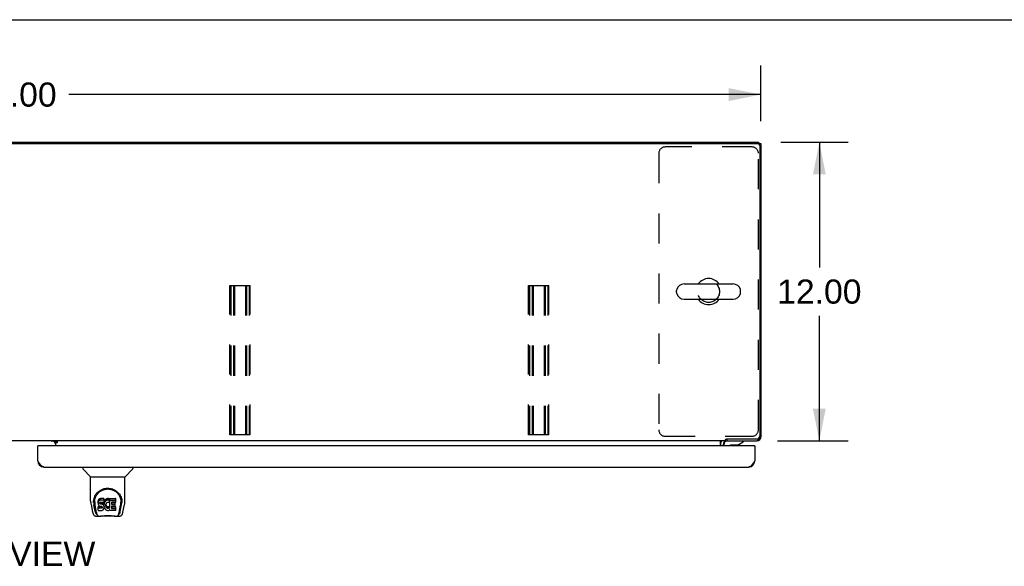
# Model space of a CAD drawing. Header units: inches. Extents: x 0 to 220, y 0 to 142.
# Tile 17 of 21: x 70 to 110, y 120 to 142. Entities that reach past the tile are written whole.
import ezdxf

# ---------------------------------------------------------------- set-up
doc = ezdxf.new("R2010")
doc.units = ezdxf.units.IN
doc.header["$LTSCALE"] = 12.090517
doc.header["$MEASUREMENT"] = 0
doc.linetypes.add('HIDDEN', pattern=[0.2, 0.1, -0.1])
doc.layers.get('0').update_dxf_attribs({"linetype": 'CONTINUOUS'})
for name, color, linetype in [('02___PRT_ALL_AXES', 7, 'CONTINUOUS'), ('DEFAULT_2', 8, 'HIDDEN'), ('DIMENSIONS', 7, 'CONTINUOUS')]:
    doc.layers.add(name, color=color, linetype=linetype)
doc.styles.get("Standard").update_dxf_attribs({"font": 'arial.ttf'})
doc.dimstyles.new('DIMSTYLE_1', dxfattribs={"dimtxt": 0.969828, "dimasz": 1.293103, "dimexe": 0.09, "dimexo": 0.07, "dimgap": 0.0375, "dimtad": 0, "dimtih": 1, "dimtoh": 1, "dimzin": 4, "dimdsep": 46, "dimtxsty": 'Standard', "dimblk": '_FILLED', "dimblk1": '_FILLED', "dimblk2": '_FILLED', "dimcen": 0.09, "dimazin": 1, "dimtfac": 1, "dimtofl": 0, "dimtmove": 0, "dimatfit": 3, "dimldrblk": '_FILLED', "dimfxl": 1, "dimtolj": 1, "dimtzin": 4, "dimarcsym": 0})

# ---------------------------------------------------------------- blocks, each defined once
blk = doc.blocks.new('_FILLED')
at = {"color": 0, "linetype": 'ByBlock'}
blk.add_solid([(0, 0), (-1, 0.2), (-1, -0.2)], dxfattribs=at)
blk = doc.blocks.new('*D14')
at = {"layer": 'DIMENSIONS', "color": 2, "linetype": 'Continuous'}
for p, q in [((40.135, 138.165), (40.135, 140.395)), ((100.135, 138.165), (100.135, 140.395)), ((40.135, 139.231), (67.956, 139.231)), ((100.135, 139.231), (72.315, 139.231))]:
    blk.add_line(p, q, dxfattribs=at)
at = {"layer": 'DIMENSIONS', "color": 2, "linetype": 'Continuous', "xscale": 1.2931034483, "yscale": 1.2931034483, "zscale": 1.2931034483, "rotation": 180}
blk.add_blockref('_FILLED', (40.135, 139.231), dxfattribs=at)
at = {"layer": 'DIMENSIONS', "color": 2, "linetype": 'Continuous', "xscale": 1.2931034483, "yscale": 1.2931034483, "zscale": 1.2931034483}
blk.add_blockref('_FILLED', (100.135, 139.231), dxfattribs=at)
at = {"layer": 'DIMENSIONS', "color": 2, "linetype": 'Continuous', "insert": (70.135, 139.716), "char_height": 0.9698, "width": 3.38899, "attachment_point": 2, "line_spacing_factor": 0.9}
blk.add_mtext('60.00', dxfattribs=at)
blk = doc.blocks.new('*D15')
at = {"layer": 'DIMENSIONS', "color": 2, "linetype": 'Continuous'}
for p, q in [((100.937, 137.312), (103.645, 137.312)), ((102.481, 137.312), (102.481, 132.282)), ((102.481, 125.312), (102.481, 130.342)), ((100.794, 125.312), (103.645, 125.312))]:
    blk.add_line(p, q, dxfattribs=at)
at = {"layer": 'DIMENSIONS', "color": 2, "linetype": 'Continuous', "xscale": 1.2931034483, "yscale": 1.2931034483, "zscale": 1.2931034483}
for p, rotation in [((102.481, 137.312), 90), ((102.481, 125.312), 270)]:
    blk.add_blockref('_FILLED', p, dxfattribs=dict(at, rotation=rotation))
at = {"layer": 'DIMENSIONS', "color": 2, "linetype": 'Continuous', "insert": (102.481, 131.797), "char_height": 0.9698, "width": 3.38899, "attachment_point": 2, "line_spacing_factor": 0.9}
blk.add_mtext('12.00', dxfattribs=at)

msp = doc.modelspace()

# ---------------------------------------------------------------- linework, layer by layer
at = {"color": 7, "linetype": 'Continuous'}
for p, q in [((0, 142.241), (219.828, 142.241)), ((100.031, 137.259), (100.031, 137.312)), ((40.25, 137.26), (100.021, 137.26)), ((100.031, 137.26), (100.135, 137.26)), ((100.087, 137.264), (100.083, 137.26)), ((100.083, 137.198), (100.083, 125.514)), ((97.044, 131.618), (99.019, 131.618)), ((96.744, 131.269), (96.744, 131.356)), ((97.044, 131.006), (99.019, 131.006)), ((99.319, 131.269), (99.319, 131.356)), ((100.122, 125.479), (100.135, 125.479)), ((98.708, 125.312), (41.563, 125.312)), ((71.093, 125.113), (71.073, 125.113)), ((71.71, 125.301), (71.774, 125.237)), ((71.781, 125.312), (71.781, 125.283)), ((71.781, 125.283), (71.849, 125.283)), ((71.781, 125.278), (71.781, 125.113)), ((71.849, 125.232), (71.781, 125.232)), ((71.849, 125.283), (71.849, 125.232)), ((98.51, 125.113), (98.51, 125.283)), ((98.637, 125.155), (98.637, 125.113)), ((98.708, 125.312), (98.708, 125.363)), ((98.753, 125.389), (99.958, 125.389)), ((98.761, 125.389), (98.761, 125.312)), ((99.186, 125.135), (98.913, 125.135)), ((99.186, 125.135), (99.425, 125.273)), ((99.289, 125.183), (99.269, 125.183)), ((99.289, 125.195), (99.289, 125.183)), ((99.425, 125.312), (99.425, 125.273)), ((99.865, 125.113), (99.885, 125.113)), ((99.969, 125.312), (99.969, 125.326)), ((100.087, 125.361), (100.063, 125.385)), ((72.882, 124.259), (72.882, 124.196)), ((74.89, 124.259), (74.89, 124.196)), ((73.191, 123.871), (72.893, 124.169)), ((73.197, 123.865), (74.575, 123.865)), ((73.197, 122.893), (73.197, 123.865)), ((74.575, 122.894), (74.575, 123.865)), ((74.581, 123.871), (74.878, 124.169)), ((73.212, 122.75), (73.277, 122.445)), ((73.322, 122.924), (73.321, 122.861)), ((73.384, 122.473), (73.331, 122.743)), ((73.359, 122.851), (73.359, 122.828)), ((73.368, 122.73), (73.425, 122.437)), ((73.502, 122.897), (73.5, 122.873)), ((73.5, 122.806), (73.5, 122.873)), ((73.502, 122.83), (73.5, 122.806)), ((73.5, 122.806), (73.501, 122.782)), ((73.501, 122.782), (73.504, 122.759)), ((73.507, 122.92), (73.502, 122.897)), ((73.502, 122.83), (73.502, 122.897)), ((73.507, 122.853), (73.502, 122.83)), ((73.502, 122.52), (73.502, 122.662)), ((73.504, 122.759), (73.513, 122.737)), ((73.516, 122.943), (73.507, 122.92)), ((73.507, 122.853), (73.507, 122.92)), ((73.516, 122.876), (73.507, 122.853)), ((73.566, 122.667), (73.507, 122.667)), ((73.507, 122.6), (73.507, 122.667)), ((73.513, 122.737), (73.526, 122.716)), ((73.53, 122.962), (73.516, 122.943)), ((73.516, 122.876), (73.516, 122.943)), ((73.53, 122.895), (73.516, 122.876)), ((73.526, 122.716), (73.542, 122.699)), ((73.538, 122.97), (73.53, 122.962)), ((73.53, 122.895), (73.53, 122.962)), ((73.538, 122.903), (73.53, 122.895)), ((73.548, 122.977), (73.538, 122.97)), ((73.538, 122.903), (73.538, 122.97)), ((73.548, 122.91), (73.538, 122.903)), ((73.542, 122.699), (73.562, 122.686)), ((73.569, 122.986), (73.548, 122.977)), ((73.548, 122.91), (73.548, 122.977)), ((73.569, 122.92), (73.548, 122.91)), ((73.562, 122.686), (73.573, 122.682)), ((73.627, 122.667), (73.566, 122.667)), ((73.566, 122.6), (73.566, 122.667)), ((73.593, 122.994), (73.569, 122.986)), ((73.569, 122.92), (73.569, 122.986)), ((73.593, 122.927), (73.569, 122.92)), ((73.571, 122.81), (73.573, 122.825)), ((73.571, 122.787), (73.571, 122.81)), ((73.571, 122.795), (73.571, 122.81)), ((73.571, 122.787), (73.571, 122.795)), ((73.574, 122.78), (73.571, 122.787)), ((73.573, 122.825), (73.577, 122.831)), ((73.573, 122.682), (73.585, 122.68)), ((73.574, 122.78), (73.574, 122.825)), ((73.578, 122.774), (73.574, 122.78)), ((73.577, 122.831), (73.582, 122.836)), ((73.578, 122.774), (73.578, 122.833)), ((73.584, 122.769), (73.578, 122.774)), ((73.582, 122.836), (73.597, 122.841)), ((73.584, 122.836), (73.584, 122.837)), ((73.599, 122.832), (73.584, 122.836)), ((73.584, 122.769), (73.584, 122.836)), ((73.599, 122.765), (73.584, 122.769)), ((73.585, 122.68), (73.632, 122.679)), ((73.732, 122.994), (73.593, 122.994)), ((73.593, 122.927), (73.593, 122.994)), ((73.732, 122.927), (73.593, 122.927)), ((73.597, 122.841), (73.612, 122.842)), ((73.623, 122.833), (73.599, 122.832)), ((73.599, 122.765), (73.599, 122.832)), ((73.623, 122.766), (73.599, 122.765)), ((73.612, 122.842), (73.725, 122.842)), ((73.647, 122.832), (73.623, 122.833)), ((73.623, 122.766), (73.623, 122.833)), ((73.647, 122.765), (73.623, 122.766)), ((73.642, 122.669), (73.627, 122.667)), ((73.627, 122.601), (73.627, 122.667)), ((73.632, 122.679), (73.64, 122.679)), ((73.64, 122.679), (73.647, 122.676)), ((73.648, 122.672), (73.642, 122.669)), ((73.642, 122.602), (73.642, 122.669)), ((73.67, 122.827), (73.647, 122.832)), ((73.647, 122.765), (73.647, 122.832)), ((73.67, 122.76), (73.647, 122.765)), ((73.647, 122.676), (73.653, 122.672)), ((73.65, 122.674), (73.648, 122.672)), ((73.648, 122.605), (73.648, 122.672)), ((73.653, 122.672), (73.658, 122.666)), ((73.654, 122.61), (73.654, 122.67)), ((73.658, 122.666), (73.664, 122.652)), ((73.681, 122.822), (73.67, 122.827)), ((73.67, 122.76), (73.67, 122.827)), ((73.681, 122.755), (73.67, 122.76)), ((73.691, 122.815), (73.681, 122.822)), ((73.681, 122.755), (73.681, 122.822)), ((73.691, 122.748), (73.681, 122.755)), ((73.708, 122.798), (73.691, 122.815)), ((73.691, 122.748), (73.691, 122.815)), ((73.708, 122.731), (73.691, 122.748)), ((73.721, 122.778), (73.708, 122.798)), ((73.708, 122.731), (73.708, 122.798)), ((73.721, 122.711), (73.708, 122.731)), ((73.731, 122.756), (73.721, 122.778)), ((73.721, 122.711), (73.721, 122.778)), ((73.731, 122.689), (73.721, 122.711)), ((73.725, 122.842), (73.73, 122.842)), ((73.73, 122.842), (73.732, 122.848)), ((73.732, 122.752), (73.731, 122.756)), ((73.731, 122.689), (73.731, 122.756)), ((73.737, 122.666), (73.731, 122.689)), ((73.734, 122.951), (73.732, 122.994)), ((73.732, 122.927), (73.732, 122.994)), ((73.734, 122.884), (73.732, 122.927)), ((73.732, 122.848), (73.733, 122.86)), ((73.737, 122.83), (73.732, 122.785)), ((73.732, 122.719), (73.732, 122.785)), ((73.737, 122.763), (73.732, 122.719)), ((73.732, 122.719), (73.733, 122.696)), ((73.733, 122.86), (73.734, 122.884)), ((73.733, 122.696), (73.736, 122.674)), ((73.734, 122.884), (73.734, 122.951)), ((73.736, 122.674), (73.741, 122.652)), ((73.741, 122.852), (73.737, 122.83)), ((73.737, 122.763), (73.737, 122.83)), ((73.741, 122.785), (73.737, 122.763)), ((73.74, 122.642), (73.737, 122.666)), ((73.747, 122.873), (73.741, 122.852)), ((73.741, 122.785), (73.741, 122.852)), ((73.747, 122.806), (73.741, 122.785)), ((73.755, 122.894), (73.747, 122.873)), ((73.747, 122.806), (73.747, 122.873)), ((73.755, 122.827), (73.747, 122.806)), ((73.766, 122.913), (73.755, 122.894)), ((73.755, 122.827), (73.755, 122.894)), ((73.766, 122.846), (73.755, 122.827)), ((73.779, 122.931), (73.766, 122.913)), ((73.766, 122.846), (73.766, 122.913)), ((73.779, 122.865), (73.766, 122.846)), ((73.794, 122.948), (73.779, 122.931)), ((73.779, 122.865), (73.779, 122.931)), ((73.794, 122.881), (73.779, 122.865)), ((73.81, 122.963), (73.794, 122.948)), ((73.794, 122.881), (73.794, 122.948)), ((73.81, 122.897), (73.794, 122.881)), ((73.802, 122.734), (73.801, 122.707)), ((73.801, 122.707), (73.803, 122.694)), ((73.805, 122.761), (73.802, 122.734)), ((73.803, 122.694), (73.803, 122.734)), ((73.803, 122.694), (73.806, 122.681)), ((73.804, 122.754), (73.806, 122.748)), ((73.809, 122.774), (73.805, 122.761)), ((73.806, 122.748), (73.816, 122.723)), ((73.806, 122.681), (73.806, 122.748)), ((73.806, 122.681), (73.816, 122.657)), ((73.815, 122.786), (73.809, 122.774)), ((73.828, 122.976), (73.81, 122.963)), ((73.81, 122.897), (73.81, 122.963)), ((73.828, 122.91), (73.81, 122.897)), ((73.829, 122.809), (73.815, 122.786)), ((73.816, 122.723), (73.829, 122.7)), ((73.816, 122.657), (73.816, 122.723)), ((73.849, 122.985), (73.828, 122.976)), ((73.828, 122.91), (73.828, 122.976)), ((73.849, 122.918), (73.828, 122.91)), ((73.837, 122.819), (73.829, 122.809)), ((73.829, 122.7), (73.838, 122.69)), ((73.829, 122.633), (73.829, 122.7)), ((73.848, 122.827), (73.837, 122.819)), ((73.838, 122.69), (73.848, 122.681)), ((73.838, 122.623), (73.838, 122.69)), ((73.873, 122.837), (73.848, 122.827)), ((73.848, 122.681), (73.859, 122.674)), ((73.848, 122.614), (73.848, 122.681)), ((73.87, 122.99), (73.849, 122.985)), ((73.849, 122.918), (73.849, 122.985)), ((73.87, 122.923), (73.849, 122.918)), ((73.859, 122.674), (73.872, 122.669)), ((73.859, 122.607), (73.859, 122.674)), ((73.893, 122.992), (73.87, 122.99)), ((73.87, 122.923), (73.87, 122.99)), ((73.893, 122.926), (73.87, 122.923)), ((73.872, 122.669), (73.885, 122.667)), ((73.872, 122.602), (73.872, 122.669)), ((73.886, 122.84), (73.873, 122.837)), ((73.885, 122.667), (73.898, 122.666)), ((73.885, 122.6), (73.885, 122.667)), ((73.899, 122.84), (73.886, 122.84)), ((73.893, 122.992), (73.915, 122.992)), ((73.893, 122.926), (73.893, 122.992)), ((73.915, 122.925), (73.893, 122.926)), ((73.898, 122.666), (73.911, 122.668)), ((73.898, 122.599), (73.898, 122.666)), ((73.912, 122.837), (73.899, 122.84)), ((73.911, 122.668), (73.924, 122.672)), ((73.911, 122.601), (73.911, 122.668)), ((73.925, 122.832), (73.912, 122.837)), ((73.926, 122.99), (73.915, 122.992)), ((73.915, 122.925), (73.915, 122.992)), ((73.926, 122.923), (73.915, 122.925)), ((73.924, 122.672), (73.936, 122.678)), ((73.924, 122.605), (73.924, 122.672)), ((73.937, 122.987), (73.926, 122.99)), ((73.926, 122.923), (73.926, 122.99)), ((73.937, 122.92), (73.926, 122.923)), ((73.957, 122.903), (73.931, 122.835)), ((73.936, 122.678), (73.947, 122.685)), ((73.936, 122.611), (73.936, 122.678)), ((73.955, 122.975), (73.937, 122.987)), ((73.937, 122.92), (73.937, 122.987)), ((73.955, 122.908), (73.937, 122.92)), ((73.947, 122.685), (73.947, 122.618)), ((73.954, 122.684), (73.966, 122.667)), ((73.955, 122.975), (73.955, 122.908)), ((73.957, 122.971), (73.957, 122.908)), ((73.966, 122.992), (74.202, 122.992)), ((73.966, 122.6), (73.966, 122.992)), ((73.966, 122.925), (74.202, 122.925)), ((74.036, 122.837), (74.036, 122.77)), ((74.037, 122.679), (74.037, 122.601)), ((74.202, 122.842), (74.04, 122.842)), ((74.04, 122.832), (74.171, 122.832)), ((74.04, 122.765), (74.171, 122.765)), ((74.171, 122.683), (74.041, 122.683)), ((74.041, 122.663), (74.203, 122.663)), ((74.176, 122.688), (74.176, 122.828)), ((74.207, 122.846), (74.207, 122.987)), ((74.346, 122.437), (74.403, 122.727)), ((74.388, 122.473), (74.44, 122.743)), ((74.403, 122.727), (74.404, 122.731)), ((74.45, 122.924), (74.451, 122.861)), ((74.457, 122.838), (74.457, 122.839)), ((74.495, 122.445), (74.56, 122.75)), ((73.401, 122.29), (73.602, 122.29)), ((73.443, 122.369), (73.436, 122.369)), ((73.442, 122.373), (73.445, 122.363)), ((73.445, 122.363), (73.445, 122.363)), ((73.488, 122.29), (73.482, 122.29)), ((73.488, 122.29), (73.486, 122.29)), ((73.566, 122.6), (73.507, 122.6)), ((73.507, 122.516), (73.651, 122.516)), ((73.627, 122.601), (73.566, 122.6)), ((74.179, 122.278), (73.593, 122.278)), ((73.642, 122.602), (73.627, 122.601)), ((73.648, 122.605), (73.642, 122.602)), ((73.654, 122.61), (73.648, 122.605)), ((73.651, 122.516), (73.663, 122.517)), ((73.663, 122.622), (73.654, 122.61)), ((73.663, 122.622), (73.663, 122.654)), ((73.666, 122.629), (73.663, 122.622)), ((73.663, 122.517), (73.674, 122.521)), ((73.664, 122.652), (73.667, 122.637)), ((73.666, 122.629), (73.666, 122.642)), ((73.667, 122.637), (73.666, 122.629)), ((73.674, 122.521), (73.694, 122.535)), ((73.694, 122.535), (73.711, 122.552)), ((73.711, 122.552), (73.718, 122.562)), ((73.718, 122.562), (73.723, 122.573)), ((73.723, 122.573), (73.732, 122.595)), ((73.732, 122.595), (73.738, 122.618)), ((73.738, 122.618), (73.74, 122.642)), ((73.74, 122.642), (73.74, 122.657)), ((73.741, 122.652), (73.748, 122.631)), ((73.748, 122.631), (73.769, 122.592)), ((73.769, 122.592), (73.781, 122.574)), ((73.781, 122.574), (73.796, 122.557)), ((73.796, 122.557), (73.813, 122.542)), ((73.813, 122.542), (73.83, 122.528)), ((73.816, 122.657), (73.829, 122.633)), ((73.829, 122.633), (73.838, 122.623)), ((73.83, 122.528), (73.84, 122.523)), ((73.838, 122.623), (73.848, 122.614)), ((73.84, 122.523), (73.851, 122.52)), ((73.848, 122.614), (73.859, 122.607)), ((73.851, 122.52), (73.872, 122.514)), ((73.859, 122.607), (73.872, 122.602)), ((73.872, 122.602), (73.885, 122.6)), ((73.872, 122.514), (73.894, 122.511)), ((73.885, 122.6), (73.898, 122.599)), ((73.894, 122.511), (73.917, 122.515)), ((73.898, 122.599), (73.911, 122.601)), ((73.911, 122.601), (73.924, 122.605)), ((73.917, 122.515), (73.938, 122.521)), ((73.924, 122.605), (73.936, 122.611)), ((73.936, 122.611), (73.947, 122.618)), ((73.938, 122.521), (73.957, 122.533)), ((73.954, 122.617), (73.966, 122.6)), ((73.967, 122.533), (73.957, 122.533)), ((73.957, 122.533), (73.957, 122.533)), ((73.967, 122.52), (73.967, 122.533)), ((74.203, 122.516), (73.972, 122.516)), ((74.041, 122.597), (74.203, 122.597)), ((74.169, 122.29), (74.371, 122.29)), ((74.208, 122.52), (74.208, 122.659)), ((74.285, 122.29), (74.284, 122.29)), ((74.327, 122.363), (74.33, 122.373)), ((74.327, 122.363), (74.327, 122.363)), ((74.336, 122.369), (74.329, 122.369))]:
    msp.add_line(p, q, dxfattribs=at)
at = {"color": 3, "linetype": 'Continuous'}
for p, q in [((40.239, 137.312), (100.031, 137.312)), ((100.135, 137.26), (100.135, 125.479)), ((71.073, 124.505), (71.073, 125.113)), ((99.865, 125.113), (71.093, 125.113)), ((71.781, 125.301), (71.61, 125.301)), ((71.849, 125.278), (71.781, 125.278)), ((98.614, 125.17), (98.614, 125.113)), ((98.757, 125.312), (99.969, 125.312)), ((99.885, 125.113), (99.885, 124.505)), ((71.319, 124.259), (99.639, 124.259))]:
    msp.add_line(p, q, dxfattribs=at)
for points in [[(100.135, 125.479), (100.133, 125.486), (100.127, 125.494), (100.127, 125.494)], [(99.953, 125.321), (99.954, 125.32), (99.961, 125.314), (99.969, 125.312)], [(71.319, 124.259), (71.309, 124.259), (71.299, 124.261), (71.289, 124.264), (71.278, 124.267), (71.268, 124.272), (71.258, 124.278), (71.247, 124.284), (71.237, 124.292), (71.227, 124.3), (71.217, 124.31), (71.206, 124.32), (71.196, 124.331), (71.186, 124.343), (71.176, 124.355), (71.165, 124.368), (71.155, 124.382), (71.145, 124.396), (71.134, 124.411), (71.124, 124.426), (71.114, 124.441), (71.104, 124.457), (71.093, 124.473), (71.083, 124.489), (71.073, 124.505)], [(99.885, 124.505), (99.875, 124.489), (99.865, 124.473), (99.855, 124.457), (99.844, 124.441), (99.834, 124.426), (99.824, 124.411), (99.813, 124.396), (99.803, 124.382), (99.793, 124.368), (99.783, 124.355), (99.772, 124.343), (99.762, 124.331), (99.752, 124.32), (99.742, 124.31), (99.731, 124.3), (99.721, 124.292), (99.711, 124.284), (99.7, 124.278), (99.69, 124.272), (99.68, 124.267), (99.67, 124.264), (99.659, 124.261), (99.649, 124.259), (99.639, 124.259)]]:
    msp.add_lwpolyline(points, dxfattribs=at)
at = {"color": 7, "linetype": 'Continuous'}
for points in [[(98.51, 125.283), (98.512, 125.283), (98.514, 125.283), (98.515, 125.283), (98.517, 125.284), (98.519, 125.285), (98.521, 125.286), (98.523, 125.287), (98.524, 125.289), (98.526, 125.29), (98.527, 125.292), (98.529, 125.294), (98.53, 125.296), (98.533, 125.301)], [(98.533, 125.301), (98.534, 125.303), (98.536, 125.304), (98.537, 125.306), (98.539, 125.308), (98.54, 125.309), (98.542, 125.311), (98.543, 125.311), (98.545, 125.312), (98.546, 125.312), (98.547, 125.312)], [(98.708, 125.363), (98.709, 125.365), (98.71, 125.366), (98.712, 125.368), (98.713, 125.369), (98.715, 125.371), (98.716, 125.372), (98.717, 125.373), (98.718, 125.374), (98.72, 125.375), (98.721, 125.375), (98.722, 125.376), (98.723, 125.376), (98.724, 125.377), (98.726, 125.377)], [(98.726, 125.377), (98.728, 125.378), (98.73, 125.378), (98.732, 125.379), (98.733, 125.38), (98.735, 125.38), (98.737, 125.381), (98.739, 125.382), (98.742, 125.383), (98.744, 125.384), (98.747, 125.386), (98.749, 125.387), (98.751, 125.388), (98.753, 125.389)], [(73.315, 122.851), (73.318, 122.894), (73.325, 122.946), (73.337, 122.995), (73.352, 123.041), (73.371, 123.084), (73.392, 123.125), (73.417, 123.163), (73.444, 123.199), (73.473, 123.233), (73.505, 123.264), (73.54, 123.292), (73.576, 123.318), (73.615, 123.341), (73.656, 123.361), (73.699, 123.378), (73.744, 123.391), (73.79, 123.401), (73.837, 123.407), (73.884, 123.409), (73.931, 123.407), (73.978, 123.401), (74.024, 123.392), (74.069, 123.379), (74.112, 123.362), (74.153, 123.343), (74.192, 123.32), (74.229, 123.294), (74.263, 123.266), (74.296, 123.236), (74.326, 123.202), (74.353, 123.167), (74.377, 123.128), (74.399, 123.088), (74.418, 123.045), (74.434, 122.999), (74.446, 122.951), (74.453, 122.899), (74.457, 122.851)], [(73.359, 122.851), (73.359, 122.871), (73.361, 122.896), (73.363, 122.92), (73.367, 122.944), (73.372, 122.967), (73.378, 122.99), (73.384, 123.013), (73.392, 123.035), (73.401, 123.057), (73.41, 123.078), (73.42, 123.098), (73.431, 123.118), (73.443, 123.136), (73.455, 123.154), (73.468, 123.172), (73.481, 123.188), (73.494, 123.204), (73.508, 123.219), (73.523, 123.233), (73.538, 123.247), (73.553, 123.259), (73.568, 123.271), (73.583, 123.283), (73.599, 123.293), (73.615, 123.303), (73.63, 123.312), (73.646, 123.321), (73.662, 123.328), (73.678, 123.336), (73.694, 123.342), (73.71, 123.348), (73.726, 123.353), (73.742, 123.358), (73.758, 123.362), (73.774, 123.366), (73.79, 123.369), (73.806, 123.372), (73.821, 123.374), (73.837, 123.376), (73.853, 123.377), (73.869, 123.378), (73.885, 123.378), (73.901, 123.378), (73.917, 123.377), (73.933, 123.376), (73.949, 123.374), (73.965, 123.372), (73.981, 123.37), (73.997, 123.366), (74.013, 123.363), (74.029, 123.359), (74.045, 123.354), (74.061, 123.348), (74.077, 123.342), (74.093, 123.336), (74.109, 123.329), (74.125, 123.321), (74.141, 123.313), (74.156, 123.304), (74.172, 123.294), (74.188, 123.283), (74.203, 123.272), (74.218, 123.26), (74.233, 123.247), (74.248, 123.234), (74.263, 123.22), (74.277, 123.205), (74.29, 123.189), (74.304, 123.172), (74.317, 123.155), (74.329, 123.137), (74.34, 123.118), (74.351, 123.098), (74.362, 123.078), (74.371, 123.057), (74.38, 123.035), (74.387, 123.013), (74.394, 122.991), (74.4, 122.967), (74.405, 122.944), (74.408, 122.92), (74.411, 122.896), (74.412, 122.872), (74.413, 122.851)], [(73.197, 122.893), (73.197, 122.866), (73.2, 122.824), (73.206, 122.782), (73.212, 122.75)], [(73.315, 122.838), (73.315, 122.843), (73.315, 122.851)], [(73.359, 122.828), (73.359, 122.812), (73.361, 122.784), (73.364, 122.755), (73.368, 122.73)], [(73.507, 122.667), (73.506, 122.667), (73.506, 122.666), (73.505, 122.666), (73.505, 122.666), (73.505, 122.666), (73.504, 122.666), (73.504, 122.665), (73.503, 122.665), (73.503, 122.665), (73.503, 122.664), (73.503, 122.664), (73.502, 122.663), (73.502, 122.663), (73.502, 122.662)], [(74.404, 122.731), (74.404, 122.734), (74.405, 122.737), (74.405, 122.74), (74.406, 122.743), (74.406, 122.746), (74.407, 122.75), (74.407, 122.753), (74.408, 122.757), (74.408, 122.76), (74.409, 122.764), (74.409, 122.768), (74.41, 122.771), (74.41, 122.775), (74.411, 122.779), (74.411, 122.784), (74.411, 122.788), (74.412, 122.792), (74.412, 122.797), (74.412, 122.801), (74.412, 122.806), (74.413, 122.811), (74.413, 122.816), (74.413, 122.821), (74.413, 122.826), (74.413, 122.851)], [(74.457, 122.851), (74.457, 122.844), (74.457, 122.839)], [(74.56, 122.75), (74.566, 122.781), (74.571, 122.824), (74.574, 122.866), (74.575, 122.894)], [(73.277, 122.445), (73.28, 122.43), (73.286, 122.409), (73.292, 122.39), (73.298, 122.374), (73.305, 122.359), (73.312, 122.346), (73.32, 122.334), (73.33, 122.322), (73.341, 122.312), (73.353, 122.304), (73.367, 122.297), (73.382, 122.292), (73.397, 122.29), (73.401, 122.29)], [(73.425, 122.437), (73.428, 122.426), (73.431, 122.412), (73.434, 122.399), (73.438, 122.386), (73.442, 122.373)], [(73.445, 122.363), (73.45, 122.35), (73.457, 122.338), (73.463, 122.327), (73.47, 122.318), (73.477, 122.31), (73.485, 122.303), (73.494, 122.297), (73.504, 122.293), (73.514, 122.291), (73.522, 122.29)], [(73.507, 122.6), (73.506, 122.6), (73.506, 122.6), (73.505, 122.6), (73.505, 122.599), (73.505, 122.599), (73.504, 122.599), (73.504, 122.599), (73.503, 122.598), (73.503, 122.598), (73.503, 122.597), (73.503, 122.597), (73.502, 122.596), (73.502, 122.596), (73.502, 122.595)], [(73.602, 122.29), (73.623, 122.291), (73.645, 122.292), (73.668, 122.295), (73.693, 122.297), (73.719, 122.3), (73.746, 122.303), (73.773, 122.306), (73.801, 122.308), (73.83, 122.31), (73.859, 122.311), (73.888, 122.311), (73.918, 122.311), (73.947, 122.309), (73.975, 122.308), (74.003, 122.305), (74.03, 122.303), (74.056, 122.3), (74.081, 122.297), (74.105, 122.294), (74.128, 122.292), (74.149, 122.291), (74.169, 122.29)], [(73.602, 122.29), (73.625, 122.291), (73.651, 122.293), (73.679, 122.295), (73.707, 122.298), (73.736, 122.301), (73.765, 122.303), (73.794, 122.306), (73.824, 122.308), (73.855, 122.309), (73.885, 122.309), (73.916, 122.309), (73.946, 122.308), (73.976, 122.306), (74.006, 122.304), (74.036, 122.301), (74.064, 122.298), (74.093, 122.295), (74.12, 122.293), (74.147, 122.291), (74.169, 122.29)], [(74.25, 122.29), (74.258, 122.291), (74.268, 122.293), (74.278, 122.297), (74.287, 122.303), (74.295, 122.31), (74.302, 122.318), (74.309, 122.327), (74.315, 122.338), (74.321, 122.35), (74.327, 122.363)], [(74.33, 122.373), (74.334, 122.386), (74.338, 122.399), (74.341, 122.412), (74.344, 122.426), (74.346, 122.437)], [(74.371, 122.29), (74.385, 122.292), (74.398, 122.295), (74.411, 122.3), (74.423, 122.306), (74.433, 122.314), (74.443, 122.323), (74.451, 122.333), (74.458, 122.344), (74.465, 122.355), (74.471, 122.368), (74.477, 122.382), (74.482, 122.397), (74.487, 122.414), (74.492, 122.433), (74.495, 122.445)]]:
    msp.add_lwpolyline(points, dxfattribs=at)
for centre, radius, start, end in [((100.021, 137.198), 0.0625, 0, 90), ((98.031, 131.312), 0.523, 35.8091, 144.1909), ((96.888, 131.356), 0.144, 164.3697, 180), ((97.044, 131.312), 0.306, 90, 164.3697), ((99.019, 131.312), 0.306, 15.6303, 90), ((99.175, 131.356), 0.144, 0, 15.6303), ((96.888, 131.269), 0.144, 180, 195.6303), ((97.044, 131.312), 0.306, 195.6303, 270), ((98.031, 131.312), 0.523, 215.8102, 324.1898), ((99.019, 131.312), 0.306, 270, 344.3697), ((99.175, 131.269), 0.144, 344.3697, 360), ((99.958, 125.514), 0.125, 270, 360), ((98.757, 125.17), 0.246, 144.6728, 180), ((98.795, 125.155), 0.157, 90, 180), ((98.913, 125.037), 0.0984, 90, 129.3649), ((98.967, 125.198), 0.116, 217.5313, 227.2805), ((99.173, 125.198), 0.116, 312.7195, 352.413), ((72.921, 124.196), 0.0394, 180, 225), ((73.205, 123.885), 0.0197, 225, 262.5), ((74.567, 123.885), 0.0197, 277.5, 315), ((74.85, 124.196), 0.0394, 315, 360), ((73.593, 122.298), 0.0197, 203.607, 270), ((74.179, 122.298), 0.0197, 270, 336.393)]:
    msp.add_arc(centre, radius, start, end, dxfattribs=at)
at = {"color": 3, "linetype": 'Continuous'}
for centre, radius, start, end in [((99.969, 137.146), 0.167, 43.5009, 67.5), ((99.889, 125.559), 0.246, 270, 360), ((99.969, 125.479), 0.167, 270, 360), ((71.093, 125.093), 0.02, 90, 180), ((71.666, 125.197), 0.115, 0, 64.7498), ((98.757, 125.17), 0.142, 90, 180), ((99.865, 125.093), 0.02, 0, 90), ((71.319, 124.505), 0.246, 180, 270), ((99.639, 124.505), 0.246, 270, 360)]:
    msp.add_arc(centre, radius, start, end, dxfattribs=at)
at = {"color": 7, "linetype": 'Continuous'}
for centre, major_axis, ratio, start_param, end_param in [((73.886, 122.851), (0, 0.565), 0.999848, 1.129542, 1.76365), ((73.886, 122.851), (0, 0.565), 0.999848, 4.519536, 5.157611), ((73.926, 122.836), (0, 0.00448), 1, -3.557718, -1.937287), ((73.95, 122.682), (0.00448, 0), 1, 0.594971, 2.222579), ((73.953, 122.971), (0.00448, 0), 1, 0.003891, 0.905353), ((73.953, 122.904), (0.00448, 0), 1, 5.916695, 7.188538), ((74.04, 122.837), (0.00448, 0), 1, 1.570796, 3.141593), ((74.04, 122.837), (0.00448, 0), 1, -2.747552, -2.072978), ((74.04, 122.77), (0.00448, 0), 1, -3.141593, -1.570796), ((74.041, 122.679), (0.00448, 0), 1, 1.570796, 3.141593), ((74.041, 122.668), (0.00448, 0), 1, -3.141593, -1.570796), ((74.04, 122.837), (0, 0.00448), 1, -3.643774, -3.141593), ((74.171, 122.828), (0.00448, 0), 1, 0, 1.570796), ((74.171, 122.761), (0.00448, 0), 1, 0, 1.570796), ((74.171, 122.688), (0.00448, 0), 1, -1.570796, 0), ((74.202, 122.987), (0.00448, 0), 1, 0, 1.570796), ((74.202, 122.92), (0.00448, 0), 1, 0, 1.570796), ((74.202, 122.846), (0.00448, 0), 1, -1.570796, 0), ((74.203, 122.659), (0.00448, 0), 1, 0, 1.570796), ((73.442, 122.723), (0.007, 0.354), 0.213027, -3.923008, -3.13761), ((73.507, 122.52), (0, 0.00483), 1, 1.570796, 3.141593), ((73.95, 122.615), (0.00448, 0), 1, 0.594971, 2.222579), ((73.972, 122.52), (0.00448, 0), 1, 3.141593, 4.712389), ((74.041, 122.601), (0.00448, 0), 1, -3.141593, -1.570796), ((74.203, 122.592), (0.00448, 0), 1, 0, 1.570796), ((74.203, 122.52), (0.00448, 0), 1, -1.570796, 0), ((74.33, 122.723), (-0.007, 0.354), 0.213027, -3.145575, -2.360177)]:
    msp.add_ellipse(centre, major_axis=major_axis, ratio=ratio, start_param=start_param, end_param=end_param, dxfattribs=at)
at = {"layer": '02___PRT_ALL_AXES', "color": 3, "linetype": 'Continuous'}
msp.add_line((71.61, 125.301), (71.61, 125.312), dxfattribs=at)
at = {"layer": '02___PRT_ALL_AXES', "color": 8, "linetype": 'HIDDEN'}
msp.add_circle((98.031, 131.312), 0.438, dxfattribs=at)
at = {"layer": 'DEFAULT_2', "color": 8, "linetype": 'HIDDEN'}
for p, q in [((99.781, 137.125), (96.281, 137.125)), ((96.031, 136.875), (96.031, 125.75)), ((100.031, 125.75), (100.031, 136.875)), ((78.792, 131.559), (79.604, 131.559)), ((78.792, 125.559), (78.792, 131.559)), ((78.832, 131.559), (78.832, 125.559)), ((78.939, 131.559), (78.939, 125.559)), ((78.979, 131.559), (78.979, 125.559)), ((79.417, 131.559), (79.417, 125.559)), ((79.457, 131.559), (79.457, 125.559)), ((79.564, 131.559), (79.564, 125.559)), ((79.604, 125.559), (79.604, 131.559)), ((90.792, 131.559), (91.604, 131.559)), ((90.792, 125.559), (90.792, 131.559)), ((90.832, 131.559), (90.832, 125.559)), ((90.939, 131.559), (90.939, 125.559)), ((90.979, 131.559), (90.979, 125.559)), ((91.417, 131.559), (91.417, 125.559)), ((91.457, 131.559), (91.457, 125.559)), ((91.564, 131.559), (91.564, 125.559)), ((91.604, 125.559), (91.604, 131.559)), ((79.604, 125.559), (78.792, 125.559)), ((91.604, 125.559), (90.792, 125.559)), ((96.281, 125.5), (99.781, 125.5))]:
    msp.add_line(p, q, dxfattribs=at)
for centre, start, end in [((96.281, 136.875), 90, 180), ((99.781, 136.875), 0, 90), ((96.281, 125.75), 180, 270), ((99.781, 125.75), 270, 360)]:
    msp.add_arc(centre, 0.25, start, end, dxfattribs=at)

# ---------------------------------------------------------------- texts
at = {"layer": 'DIMENSIONS', "color": 2, "linetype": 'Continuous', "insert": (70.074, 121.256), "char_height": 0.9698, "width": 6.60853, "attachment_point": 2, "line_spacing_factor": 0.9}
msp.add_mtext('TOP VIEW', dxfattribs=at)

# ---------------------------------------------------------------- dimensions: what is measured, and where the dimension line sits
at = {"layer": 'DIMENSIONS', "color": 2, "linetype": 'Continuous'}
for base, p1, p2, angle, picture, middle in [((40.135, 139.231), (100.135, 140.465), (40.135, 140.465), 180, '*D14', (70.128, 139.226)), ((102.481, 125.312), (100.867, 137.312), (100.724, 125.312), 270, '*D15', (102.523, 131.307))]:
    dim = msp.add_linear_dim(base=base, p1=p1, p2=p2, angle=angle, dimstyle='DIMSTYLE_1', dxfattribs=at)
    dim.commit()
    dim.dimension.update_dxf_attribs({"geometry": picture, "text_midpoint": middle, "dimtype": 160})

doc.saveas('drawing.dxf')
